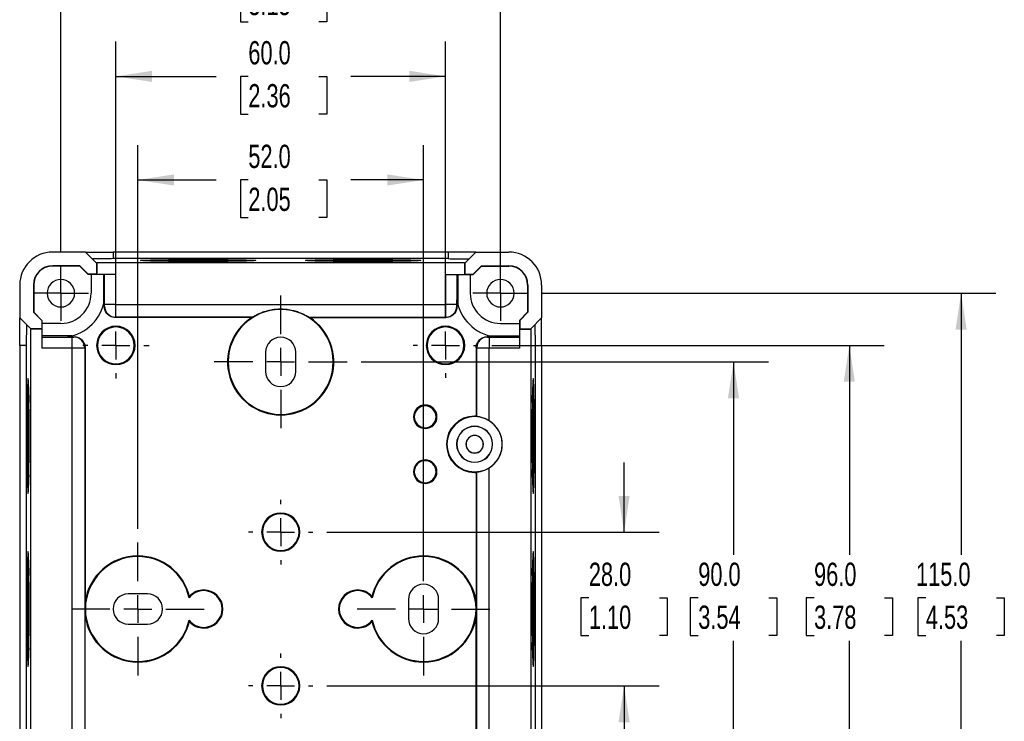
# Model space of a CAD drawing. Header units: millimetres. Extents: x 0 to 543, y 0 to 397.
# Tile 4 of 5: x 350 to 529, y 134 to 261. Entities that reach past the tile are written whole.
import ezdxf

# ---------------------------------------------------------------- set-up
doc = ezdxf.new("R2010")
doc.units = ezdxf.units.MM
doc.header["$LTSCALE"] = 2
doc.linetypes.add('CENTERX2', pattern=[20.32, 12.7, -2.54, 2.54, -2.54])
doc.layers.add('CENTER', color=40, linetype='CENTERX2')
doc.layers.add('DIMENSIONS', color=140, linetype='Continuous', lineweight=25)
doc.styles.add('SLDTEXTSTYLE0', font='TXT', dxfattribs={"width": 0.7})
doc.dimstyles.new('SLDDIMSTYLE0', dxfattribs={"dimtxt": 4.316016, "dimasz": 6.604, "dimexe": 0, "dimexo": 0.0625, "dimgap": 1.079004, "dimtad": 0, "dimtih": 1, "dimtoh": 1, "dimdec": 1, "dimrnd": 1e-09, "dimzin": 4, "dimdsep": 46, "dimtxsty": 'SLDTEXTSTYLE0', "dimsah": 1, "dimcen": 0.09, "dimadec": 0, "dimazin": 1, "dimtfac": 1, "dimtdec": 1, "dimtofl": 0, "dimtmove": 0, "dimatfit": 3, "dimfxl": 0, "dimfrac": 2, "dimtolj": 1, "dimtzin": 12, "dimarcsym": 0})
doc.dimstyles.new('SLDDIMSTYLE3', dxfattribs={"dimtxt": 4.316016, "dimasz": 6.604, "dimexe": 0, "dimexo": 0.0625, "dimgap": 1.079004, "dimtad": 0, "dimtih": 1, "dimtoh": 1, "dimdec": 1, "dimrnd": 1e-09, "dimzin": 4, "dimdsep": 46, "dimtxsty": 'SLDTEXTSTYLE0', "dimsah": 1, "dimcen": 0.09, "dimadec": 0, "dimazin": 1, "dimtfac": 1, "dimtdec": 1, "dimtmove": 0, "dimatfit": 0, "dimfxl": 0, "dimfrac": 2, "dimtolj": 1, "dimtzin": 12, "dimarcsym": 0})

# ---------------------------------------------------------------- blocks, each defined once
blk = doc.blocks.new('_D_10')
at = {"layer": 'DIMENSIONS'}
for p, q in [((371.59, 168.62), (371.59, 238.47)), ((423.59, 166.08), (423.59, 238.47)), ((371.59, 232.12), (385.85, 232.12)), ((391.7, 232.12), (390.25, 232.12)), ((390.25, 232.12), (390.25, 225.26)), ((404.53, 232.12), (405.97, 232.12)), ((405.97, 232.12), (405.97, 225.26)), ((423.59, 232.12), (410.37, 232.12)), ((390.25, 225.26), (391.7, 225.26)), ((405.97, 225.26), (404.53, 225.26))]:
    blk.add_line(p, q, dxfattribs=at)
for points in [[(371.59, 232.12), (378.19, 231.11), (378.19, 233.14)], [(423.59, 232.12), (416.98, 233.14), (416.98, 231.11)]]:
    blk.add_solid(points, dxfattribs=at)
at = {"layer": 'DIMENSIONS', "char_height": 4.233, "attachment_point": 1, "style": 'SLDTEXTSTYLE0'}
for s, insert in [('52.0', (391.7, 238.54)), ('2.05', (391.7, 230.72))]:
    blk.add_mtext(s, dxfattribs=dict(at, insert=insert))
blk = doc.blocks.new('_D_11')
at = {"layer": 'DIMENSIONS'}
for p, q in [((367.59, 207.89), (367.59, 257.34)), ((427.59, 207.89), (427.59, 257.34)), ((367.59, 250.99), (385.85, 250.99)), ((391.7, 250.99), (390.25, 250.99)), ((390.25, 250.99), (390.25, 244.13)), ((404.53, 250.99), (405.97, 250.99)), ((405.97, 250.99), (405.97, 244.13)), ((427.59, 250.99), (410.37, 250.99)), ((390.25, 244.13), (391.7, 244.13)), ((405.97, 244.13), (404.53, 244.13))]:
    blk.add_line(p, q, dxfattribs=at)
for points in [[(367.59, 250.99), (374.19, 249.97), (374.19, 252)], [(427.59, 250.99), (420.98, 252), (420.98, 249.97)]]:
    blk.add_solid(points, dxfattribs=at)
at = {"layer": 'DIMENSIONS', "char_height": 4.233, "attachment_point": 1, "style": 'SLDTEXTSTYLE0'}
for s, insert in [('60.0', (391.7, 257.41)), ('2.36', (391.7, 249.58))]:
    blk.add_mtext(s, dxfattribs=dict(at, insert=insert))
blk = doc.blocks.new('_D_12')
at = {"layer": 'DIMENSIONS'}
for p, q in [((357.59, 219.07), (357.59, 274.12)), ((437.59, 216.53), (437.59, 274.12)), ((357.59, 267.77), (385.85, 267.77)), ((391.7, 267.77), (390.25, 267.77)), ((390.25, 267.77), (390.25, 260.91)), ((404.53, 267.77), (405.97, 267.77)), ((405.97, 267.77), (405.97, 260.91)), ((437.59, 267.77), (410.37, 267.77)), ((390.25, 260.91), (391.7, 260.91)), ((405.97, 260.91), (404.53, 260.91))]:
    blk.add_line(p, q, dxfattribs=at)
for points in [[(357.59, 267.77), (364.19, 266.75), (364.19, 268.79)], [(437.59, 267.77), (430.98, 268.79), (430.98, 266.75)]]:
    blk.add_solid(points, dxfattribs=at)
at = {"layer": 'DIMENSIONS', "char_height": 4.233, "attachment_point": 1, "style": 'SLDTEXTSTYLE0'}
for s, insert in [('80.0', (391.7, 274.19)), ('3.15', (391.7, 266.37))]:
    blk.add_mtext(s, dxfattribs=dict(at, insert=insert))
blk = doc.blocks.new('_D_13')
at = {"layer": 'DIMENSIONS'}
for p, q in [((460.1, 167.99), (460.1, 180.69)), ((406.01, 167.99), (466.45, 167.99)), ((453.68, 156.01), (452.23, 156.01)), ((452.23, 156.01), (452.23, 149.15)), ((466.51, 156.01), (467.96, 156.01)), ((467.96, 156.01), (467.96, 149.15)), ((452.23, 149.15), (453.68, 149.15)), ((467.96, 149.15), (466.51, 149.15)), ((406.01, 139.99), (466.45, 139.99)), ((460.1, 139.99), (460.1, 127.29))]:
    blk.add_line(p, q, dxfattribs=at)
for points in [[(460.1, 167.99), (461.11, 174.59), (459.08, 174.59)], [(460.1, 139.99), (459.08, 133.38), (461.11, 133.38)]]:
    blk.add_solid(points, dxfattribs=at)
at = {"layer": 'DIMENSIONS', "char_height": 4.233, "attachment_point": 1, "style": 'SLDTEXTSTYLE0'}
for s, insert in [('28.0', (453.68, 162.43)), ('1.10', (453.68, 154.61))]:
    blk.add_mtext(s, dxfattribs=dict(at, insert=insert))
blk = doc.blocks.new('_D_14')
at = {"layer": 'DIMENSIONS'}
for p, q in [((412.22, 198.99), (486.36, 198.99)), ((480.01, 198.99), (480.01, 163.83)), ((473.59, 156.01), (472.14, 156.01)), ((472.14, 156.01), (472.14, 149.15)), ((486.42, 156.01), (487.87, 156.01)), ((487.87, 156.01), (487.87, 149.15)), ((472.14, 149.15), (473.59, 149.15)), ((487.87, 149.15), (486.42, 149.15)), ((480.01, 108.99), (480.01, 148.18)), ((412.22, 108.99), (486.36, 108.99))]:
    blk.add_line(p, q, dxfattribs=at)
for points in [[(480.01, 198.99), (478.99, 192.38), (481.02, 192.38)], [(480.01, 108.99), (481.02, 115.59), (478.99, 115.59)]]:
    blk.add_solid(points, dxfattribs=at)
at = {"layer": 'DIMENSIONS', "char_height": 4.233, "attachment_point": 1, "style": 'SLDTEXTSTYLE0'}
for s, insert in [('90.0', (473.59, 162.43)), ('3.54', (473.59, 154.61))]:
    blk.add_mtext(s, dxfattribs=dict(at, insert=insert))
blk = doc.blocks.new('_D_15')
at = {"layer": 'DIMENSIONS'}
for p, q in [((436.03, 201.99), (507.44, 201.99)), ((501.09, 201.99), (501.09, 163.83)), ((494.67, 156.01), (493.22, 156.01)), ((493.22, 156.01), (493.22, 149.15)), ((507.5, 156.01), (508.95, 156.01)), ((508.95, 156.01), (508.95, 149.15)), ((493.22, 149.15), (494.67, 149.15)), ((508.95, 149.15), (507.5, 149.15)), ((501.09, 105.99), (501.09, 148.18)), ((436.03, 105.99), (507.44, 105.99))]:
    blk.add_line(p, q, dxfattribs=at)
for points in [[(501.09, 201.99), (500.07, 195.38), (502.1, 195.38)], [(501.09, 105.99), (502.1, 112.59), (500.07, 112.59)]]:
    blk.add_solid(points, dxfattribs=at)
at = {"layer": 'DIMENSIONS', "char_height": 4.233, "attachment_point": 1, "style": 'SLDTEXTSTYLE0'}
for s, insert in [('96.0', (494.67, 162.43)), ('3.78', (494.67, 154.61))]:
    blk.add_mtext(s, dxfattribs=dict(at, insert=insert))
blk = doc.blocks.new('_D_16')
at = {"layer": 'DIMENSIONS'}
for p, q in [((445.17, 211.49), (527.78, 211.49)), ((521.43, 211.49), (521.43, 163.83)), ((515.02, 156.01), (513.57, 156.01)), ((513.57, 156.01), (513.57, 149.15)), ((527.85, 156.01), (529.3, 156.01)), ((529.3, 156.01), (529.3, 149.15)), ((513.57, 149.15), (515.02, 149.15)), ((529.3, 149.15), (527.85, 149.15)), ((521.43, 96.49), (521.43, 148.18)), ((445.17, 96.49), (527.78, 96.49))]:
    blk.add_line(p, q, dxfattribs=at)
for points in [[(521.43, 211.49), (520.42, 204.88), (522.45, 204.88)], [(521.43, 96.49), (522.45, 103.09), (520.42, 103.09)]]:
    blk.add_solid(points, dxfattribs=at)
at = {"layer": 'DIMENSIONS', "char_height": 4.233, "attachment_point": 1, "style": 'SLDTEXTSTYLE0'}
for s, insert in [('115.0', (513.23, 162.43)), ('4.53', (515.02, 154.61))]:
    blk.add_mtext(s, dxfattribs=dict(at, insert=insert))
blk = doc.blocks.new('SW_CENTERMARKSYMBOL_7')
at = {"layer": 'CENTER', "color": 0}
for p, q in [((0, 2.54), (0, 5.04)), ((0, 0), (0, 2.54)), ((-2.54, 0), (-5.04, 0)), ((0, 0), (-2.54, 0)), ((0, 0), (0, -2.54)), ((0, 0), (2.54, 0)), ((2.54, 0), (5.04, 0)), ((0, -2.54), (0, -5.04))]:
    blk.add_line(p, q, dxfattribs=at)
blk = doc.blocks.new('SW_CENTERMARKSYMBOL_8')
at = {"layer": 'CENTER', "color": 0}
for p, q in [((0, 2.54), (0, 5.04)), ((0, 0), (0, 2.54)), ((-2.54, 0), (-5.04, 0)), ((0, 0), (-2.54, 0)), ((0, 0), (0, -2.54)), ((0, 0), (2.54, 0)), ((2.54, 0), (5.04, 0)), ((0, -2.54), (0, -5.04))]:
    blk.add_line(p, q, dxfattribs=at)
blk = doc.blocks.new('SW_CENTERMARKSYMBOL_9')
at = {"layer": 'CENTER', "color": 0}
for p, q in [((0, 5.08), (0, 6.04)), ((0, 0), (0, 2.54)), ((-5.08, 0), (-6.04, 0)), ((0, 0), (-2.54, 0)), ((0, 0), (0, -2.54)), ((0, 0), (2.54, 0)), ((5.08, 0), (6.04, 0)), ((0, -5.08), (0, -6.04))]:
    blk.add_line(p, q, dxfattribs=at)
blk = doc.blocks.new('SW_CENTERMARKSYMBOL_10')
at = {"layer": 'CENTER', "color": 0}
for p, q in [((0, 5.08), (0, 5.9)), ((0, 0), (0, 2.54)), ((-5.08, 0), (-5.9, 0)), ((0, 0), (-2.54, 0)), ((0, 0), (0, -2.54)), ((0, 0), (2.54, 0)), ((5.08, 0), (5.9, 0)), ((0, -5.08), (0, -5.9))]:
    blk.add_line(p, q, dxfattribs=at)
blk = doc.blocks.new('SW_CENTERMARKSYMBOL_11')
at = {"layer": 'CENTER', "color": 0}
for p, q in [((0, 5.08), (0, 12.09)), ((0, 0), (0, 2.54)), ((-5.08, 0), (-12.09, 0)), ((0, 0), (-2.54, 0)), ((0, 0), (0, -2.54)), ((0, 0), (2.54, 0)), ((5.08, 0), (12.09, 0)), ((0, -5.08), (0, -12.09))]:
    blk.add_line(p, q, dxfattribs=at)
blk = doc.blocks.new('SW_CENTERMARKSYMBOL_12')
at = {"layer": 'CENTER', "color": 0}
for p, q in [((0, 5.08), (0, 12.09)), ((0, 0), (0, 2.54)), ((-5.08, 0), (-12.09, 0)), ((0, 0), (-2.54, 0)), ((0, 0), (0, -2.54)), ((0, 0), (2.54, 0)), ((5.08, 0), (12.09, 0)), ((0, -5.08), (0, -12.09))]:
    blk.add_line(p, q, dxfattribs=at)
blk = doc.blocks.new('SW_CENTERMARKSYMBOL_13')
at = {"layer": 'CENTER', "color": 0}
for p, q in [((0, 5.08), (0, 12.09)), ((0, 0), (0, 2.54)), ((-5.08, 0), (-12.09, 0)), ((0, 0), (-2.54, 0)), ((0, 0), (0, -2.54)), ((0, 0), (2.54, 0)), ((5.08, 0), (12.09, 0)), ((0, -5.08), (0, -12.09))]:
    blk.add_line(p, q, dxfattribs=at)
blk = doc.blocks.new('SW_CENTERMARKSYMBOL_15')
at = {"layer": 'CENTER', "color": 0}
for p, q in [((0, 5.08), (0, 5.88)), ((0, 0), (0, 2.54)), ((-5.08, 0), (-5.88, 0)), ((0, 0), (-2.54, 0)), ((0, 0), (0, -2.54)), ((0, 0), (2.54, 0)), ((5.08, 0), (5.88, 0)), ((0, -5.08), (0, -5.88))]:
    blk.add_line(p, q, dxfattribs=at)
blk = doc.blocks.new('SW_CENTERMARKSYMBOL_16')
at = {"layer": 'CENTER', "color": 0}
for p, q in [((0, 5.08), (0, 5.88)), ((0, 0), (0, 2.54)), ((-5.08, 0), (-5.88, 0)), ((0, 0), (-2.54, 0)), ((0, 0), (0, -2.54)), ((0, 0), (2.54, 0)), ((5.08, 0), (5.88, 0)), ((0, -5.08), (0, -5.88))]:
    blk.add_line(p, q, dxfattribs=at)

msp = doc.modelspace()

# ---------------------------------------------------------------- linework, layer by layer
for p, q in [((362.09, 218.99), (356.09, 218.99)), ((364.09, 216.99), (362.09, 218.99)), ((362.09, 218.99), (367.09, 218.99)), ((367.09, 218.99), (367.09, 217.79)), ((428.09, 218.99), (367.09, 218.99)), ((428.09, 218.99), (428.09, 217.79)), ((433.09, 218.99), (428.09, 218.99)), ((431.09, 216.99), (433.09, 218.99)), ((433.09, 218.99), (439.09, 218.99)), ((364.09, 216.99), (364.14, 217.04)), ((364.09, 216.99), (364.09, 214.99)), ((431.03, 217.04), (364.14, 217.04)), ((364.14, 217.04), (364.14, 214.93)), ((428.09, 217.79), (367.09, 217.79)), ((382.59, 217.44), (382.59, 217.64)), ((382.59, 217.27), (382.59, 217.41)), ((412.59, 217.44), (412.59, 217.64)), ((412.59, 217.27), (412.59, 217.41)), ((431.03, 217.04), (431.03, 214.93)), ((431.09, 216.99), (431.03, 217.04)), ((431.09, 216.99), (431.09, 214.99)), ((361.05, 216.49), (356.09, 216.49)), ((356.09, 216.43), (356.09, 216.49)), ((361.03, 216.43), (356.09, 216.43)), ((361.03, 216.43), (361.05, 216.49)), ((362.53, 214.93), (361.03, 216.43)), ((362.55, 214.99), (361.05, 216.49)), ((432.62, 214.99), (434.12, 216.49)), ((432.64, 214.93), (434.14, 216.43)), ((434.12, 216.49), (439.09, 216.49)), ((434.14, 216.43), (434.12, 216.49)), ((434.14, 216.43), (439.09, 216.43)), ((439.09, 216.43), (439.09, 216.49)), ((362.53, 214.93), (362.55, 214.99)), ((363.09, 214.93), (362.53, 214.93)), ((364.09, 214.99), (362.55, 214.99)), ((364.14, 214.93), (363.09, 214.93)), ((363.09, 214.93), (363.09, 211.49)), ((364.14, 214.93), (364.09, 214.99)), ((367.55, 214.93), (364.14, 214.93)), ((365.34, 214.93), (365.34, 209.52)), ((365.55, 209.43), (365.55, 214.93)), ((367.55, 214.93), (367.55, 209.43)), ((427.62, 214.93), (431.03, 214.93)), ((427.62, 209.43), (427.62, 214.93)), ((429.62, 214.93), (429.62, 209.43)), ((429.83, 214.93), (429.83, 209.52)), ((431.03, 214.93), (431.09, 214.99)), ((431.03, 214.93), (432.09, 214.93)), ((431.09, 214.99), (432.62, 214.99)), ((432.09, 214.93), (432.64, 214.93)), ((432.09, 214.93), (432.09, 211.49)), ((432.64, 214.93), (432.62, 214.99)), ((350.09, 212.99), (350.09, 206.99)), ((352.59, 212.99), (352.59, 208.02)), ((352.64, 212.99), (352.59, 212.99)), ((352.64, 212.99), (352.64, 208.04)), ((442.53, 212.99), (442.53, 208.04)), ((442.53, 212.99), (442.59, 212.99)), ((442.59, 212.99), (442.59, 208.02)), ((445.09, 212.99), (445.09, 206.99)), ((365.5, 209.08), (365.5, 210.31)), ((429.67, 209.08), (429.67, 210.31)), ((352.64, 208.04), (352.59, 208.02)), ((352.59, 208.02), (354.09, 206.52)), ((352.64, 208.04), (354.14, 206.54)), ((365.5, 209.08), (365.55, 209.13)), ((367.55, 209.43), (365.55, 209.43)), ((367.55, 209.43), (427.62, 209.43)), ((397.59, 208.54), (397.59, 208.57)), ((429.62, 209.43), (427.62, 209.43)), ((429.62, 209.13), (429.67, 209.08)), ((442.53, 208.04), (441.03, 206.54)), ((442.59, 208.02), (441.09, 206.52)), ((442.53, 208.04), (442.59, 208.02)), ((352.09, 204.99), (350.09, 206.99)), ((350.09, 201.99), (350.09, 206.99)), ((354.14, 206.54), (354.09, 206.52)), ((354.09, 206.52), (354.09, 204.99)), ((354.14, 206.54), (354.14, 205.99)), ((367.55, 207.13), (367.5, 207.08)), ((392.29, 207.08), (367.5, 207.08)), ((392.45, 207.13), (367.55, 207.13)), ((402.72, 207.13), (427.62, 207.13)), ((402.88, 207.08), (427.67, 207.08)), ((427.67, 207.08), (427.62, 207.13)), ((441.03, 206.54), (441.03, 205.99)), ((441.03, 206.54), (441.09, 206.52)), ((441.09, 206.52), (441.09, 204.99)), ((443.09, 204.99), (445.09, 206.99)), ((445.09, 201.99), (445.09, 206.99)), ((352.03, 204.93), (352.09, 204.99)), ((352.03, 204.93), (352.03, 103.04)), ((354.14, 204.93), (352.03, 204.93)), ((354.09, 204.99), (352.09, 204.99)), ((354.14, 204.93), (354.09, 204.99)), ((354.14, 205.99), (354.14, 204.93)), ((357.59, 205.99), (354.14, 205.99)), ((354.14, 204.93), (354.14, 201.52)), ((367.59, 205.35), (367.59, 205.49)), ((427.59, 205.35), (427.59, 205.49)), ((437.59, 205.99), (441.03, 205.99)), ((441.03, 205.99), (441.03, 204.93)), ((441.03, 204.93), (441.09, 204.99)), ((441.03, 204.93), (443.14, 204.93)), ((441.03, 204.93), (441.03, 201.52)), ((441.09, 204.99), (443.09, 204.99)), ((443.14, 204.93), (443.09, 204.99)), ((443.14, 204.93), (443.14, 103.04)), ((359.55, 203.73), (354.14, 203.73)), ((354.14, 203.52), (359.65, 203.52)), ((358.76, 203.57), (359.99, 203.57)), ((359.65, 201.52), (359.65, 203.52)), ((359.95, 203.53), (359.99, 203.57)), ((435.18, 203.57), (435.23, 203.53)), ((436.41, 203.57), (435.18, 203.57)), ((435.53, 203.52), (435.53, 201.52)), ((435.53, 203.52), (441.03, 203.52)), ((435.62, 203.73), (441.03, 203.73)), ((351.29, 201.99), (350.09, 201.99)), ((350.09, 201.99), (350.09, 105.99)), ((351.29, 201.99), (351.29, 105.99)), ((359.65, 201.52), (354.14, 201.52)), ((359.65, 128.28), (359.65, 201.52)), ((361.99, 201.57), (361.95, 201.53)), ((361.95, 201.53), (361.95, 129.06)), ((361.99, 201.57), (361.99, 155.23)), ((394.84, 200.74), (394.84, 197.24)), ((400.34, 197.24), (400.34, 200.74)), ((433.23, 201.53), (433.18, 201.57)), ((433.18, 201.57), (433.18, 189.11)), ((433.23, 201.53), (433.23, 189.06)), ((435.53, 188.28), (435.53, 201.52)), ((441.03, 201.52), (435.53, 201.52)), ((443.88, 201.99), (443.88, 105.99)), ((443.88, 201.99), (445.09, 201.99)), ((445.09, 201.99), (445.09, 105.99)), ((367.59, 198.63), (367.59, 198.49)), ((427.59, 198.63), (427.59, 198.49)), ((423.89, 190.99), (423.89, 191.13)), ((397.59, 189.44), (397.59, 189.31)), ((432.89, 189.01), (432.89, 189.12)), ((423.89, 186.99), (423.89, 186.85)), ((432.89, 187.24), (432.89, 187.26)), ((351.63, 185.49), (351.43, 185.49)), ((351.8, 185.49), (351.67, 185.49)), ((432.89, 185.55), (432.89, 185.59)), ((443.37, 185.49), (443.5, 185.49)), ((443.54, 185.49), (443.74, 185.49)), ((423.89, 180.99), (423.89, 181.13)), ((432.89, 182.42), (432.89, 182.39)), ((432.89, 180.74), (432.89, 180.71)), ((435.53, 106.45), (435.53, 179.69)), ((432.89, 178.96), (432.89, 178.85)), ((433.18, 178.86), (433.18, 155.23)), ((433.23, 178.91), (433.23, 106.45)), ((423.89, 176.99), (423.89, 176.85)), ((394.24, 167.99), (394.12, 167.99)), ((400.93, 167.99), (401.05, 167.99)), ((371.59, 163.54), (371.59, 163.66)), ((423.59, 163.54), (423.59, 163.66)), ((373.34, 156.74), (369.84, 156.74)), ((383.59, 157.33), (383.59, 157.45)), ((411.59, 157.33), (411.59, 157.45)), ((420.84, 155.74), (420.84, 152.24)), ((426.34, 152.24), (426.34, 155.74)), ((351.63, 153.99), (351.43, 153.99)), ((351.8, 153.99), (351.67, 153.99)), ((361.99, 129.11), (361.99, 152.75)), ((433.18, 106.4), (433.18, 152.75)), ((443.37, 153.99), (443.5, 153.99)), ((443.54, 153.99), (443.74, 153.99)), ((369.84, 151.24), (373.34, 151.24)), ((383.59, 150.64), (383.59, 150.52)), ((411.59, 150.64), (411.59, 150.52)), ((371.59, 144.44), (371.59, 144.31)), ((423.59, 144.44), (423.59, 144.31)), ((394.24, 139.99), (394.12, 139.99)), ((400.93, 139.99), (401.05, 139.99))]:
    msp.add_line(p, q)
at = {"flags": 128}
for points in [[(382.59, 217.27), (381.45, 217.28), (380.33, 217.28), (379.23, 217.28), (378.18, 217.29), (377.17, 217.3), (376.23, 217.31), (375.36, 217.32), (374.58, 217.34), (373.89, 217.35), (373.31, 217.37), (372.83, 217.39), (372.47, 217.41), (372.22, 217.43), (372.1, 217.45), (372.1, 217.47), (372.22, 217.49), (372.47, 217.51), (372.83, 217.53), (373.31, 217.54), (373.89, 217.56), (374.58, 217.58), (375.36, 217.59), (376.23, 217.6), (377.17, 217.61), (378.18, 217.62), (379.23, 217.63), (380.33, 217.64), (381.45, 217.64), (382.59, 217.64)], [(382.59, 217.64), (383.72, 217.64), (384.84, 217.64), (385.94, 217.63), (386.99, 217.62), (388, 217.61), (388.94, 217.6), (389.81, 217.59), (390.59, 217.58), (391.28, 217.56), (391.86, 217.54), (392.34, 217.53), (392.7, 217.51), (392.95, 217.49), (393.07, 217.47), (393.07, 217.45), (392.95, 217.43), (392.7, 217.41), (392.34, 217.39), (391.86, 217.37), (391.28, 217.35), (390.59, 217.34), (389.81, 217.32), (388.94, 217.31), (388, 217.3), (386.99, 217.29), (385.94, 217.28), (384.84, 217.28), (383.72, 217.28), (382.59, 217.27)], [(412.59, 217.27), (411.45, 217.28), (410.33, 217.28), (409.23, 217.28), (408.18, 217.29), (407.17, 217.3), (406.23, 217.31), (405.36, 217.32), (404.58, 217.34), (403.89, 217.35), (403.31, 217.37), (402.83, 217.39), (402.47, 217.41), (402.22, 217.43), (402.1, 217.45), (402.1, 217.47), (402.22, 217.49), (402.47, 217.51), (402.83, 217.53), (403.31, 217.54), (403.89, 217.56), (404.58, 217.58), (405.36, 217.59), (406.23, 217.6), (407.17, 217.61), (408.18, 217.62), (409.23, 217.63), (410.33, 217.64), (411.45, 217.64), (412.59, 217.64)], [(412.59, 217.64), (413.72, 217.64), (414.84, 217.64), (415.94, 217.63), (416.99, 217.62), (418, 217.61), (418.94, 217.6), (419.81, 217.59), (420.59, 217.58), (421.28, 217.56), (421.86, 217.54), (422.34, 217.53), (422.7, 217.51), (422.95, 217.49), (423.07, 217.47), (423.07, 217.45), (422.95, 217.43), (422.7, 217.41), (422.34, 217.39), (421.86, 217.37), (421.28, 217.35), (420.59, 217.34), (419.81, 217.32), (418.94, 217.31), (418, 217.3), (416.99, 217.29), (415.94, 217.28), (414.84, 217.28), (413.72, 217.28), (412.59, 217.27)], [(351.8, 185.49), (351.8, 186.62), (351.79, 187.74), (351.79, 188.84), (351.78, 189.89), (351.77, 190.9), (351.76, 191.84), (351.75, 192.71), (351.73, 193.49), (351.72, 194.18), (351.7, 194.76), (351.68, 195.24), (351.66, 195.6), (351.64, 195.85), (351.62, 195.97), (351.6, 195.97), (351.58, 195.85), (351.56, 195.6), (351.55, 195.24), (351.53, 194.76), (351.51, 194.18), (351.49, 193.49), (351.48, 192.71), (351.47, 191.84), (351.46, 190.9), (351.45, 189.89), (351.44, 188.84), (351.43, 187.74), (351.43, 186.62), (351.43, 185.49)], [(443.74, 185.49), (443.74, 186.62), (443.74, 187.74), (443.73, 188.84), (443.72, 189.89), (443.71, 190.9), (443.7, 191.84), (443.69, 192.71), (443.68, 193.49), (443.66, 194.18), (443.64, 194.76), (443.62, 195.24), (443.61, 195.6), (443.59, 195.85), (443.57, 195.97), (443.55, 195.97), (443.53, 195.85), (443.51, 195.6), (443.49, 195.24), (443.47, 194.76), (443.45, 194.18), (443.44, 193.49), (443.42, 192.71), (443.41, 191.84), (443.4, 190.9), (443.39, 189.89), (443.38, 188.84), (443.38, 187.74), (443.37, 186.62), (443.37, 185.49)], [(433.18, 189.11), (433.2, 189.08), (433.23, 189.06)], [(351.43, 185.49), (351.43, 184.35), (351.43, 183.23), (351.44, 182.13), (351.45, 181.08), (351.46, 180.07), (351.47, 179.13), (351.48, 178.27), (351.49, 177.48), (351.51, 176.8), (351.53, 176.21), (351.55, 175.73), (351.56, 175.37), (351.58, 175.12), (351.6, 175), (351.62, 175), (351.64, 175.12), (351.66, 175.37), (351.68, 175.73), (351.7, 176.21), (351.72, 176.8), (351.73, 177.48), (351.75, 178.27), (351.76, 179.13), (351.77, 180.07), (351.78, 181.08), (351.79, 182.13), (351.79, 183.23), (351.8, 184.35), (351.8, 185.49)], [(443.37, 185.49), (443.37, 184.35), (443.38, 183.23), (443.38, 182.13), (443.39, 181.08), (443.4, 180.07), (443.41, 179.13), (443.42, 178.27), (443.44, 177.48), (443.45, 176.8), (443.47, 176.21), (443.49, 175.73), (443.51, 175.37), (443.53, 175.12), (443.55, 175), (443.57, 175), (443.59, 175.12), (443.61, 175.37), (443.62, 175.73), (443.64, 176.21), (443.66, 176.8), (443.68, 177.48), (443.69, 178.27), (443.7, 179.13), (443.71, 180.07), (443.72, 181.08), (443.73, 182.13), (443.74, 183.23), (443.74, 184.35), (443.74, 185.49)], [(433.23, 178.91), (433.2, 178.89), (433.18, 178.86)], [(351.8, 153.99), (351.8, 155.12), (351.79, 156.24), (351.79, 157.34), (351.78, 158.39), (351.77, 159.4), (351.76, 160.34), (351.75, 161.21), (351.73, 161.99), (351.72, 162.68), (351.7, 163.26), (351.68, 163.74), (351.66, 164.1), (351.64, 164.35), (351.62, 164.47), (351.6, 164.47), (351.58, 164.35), (351.56, 164.1), (351.55, 163.74), (351.53, 163.26), (351.51, 162.68), (351.49, 161.99), (351.48, 161.21), (351.47, 160.34), (351.46, 159.4), (351.45, 158.39), (351.44, 157.34), (351.43, 156.24), (351.43, 155.12), (351.43, 153.99)], [(443.74, 153.99), (443.74, 155.12), (443.74, 156.24), (443.73, 157.34), (443.72, 158.39), (443.71, 159.4), (443.7, 160.34), (443.69, 161.21), (443.68, 161.99), (443.66, 162.68), (443.64, 163.26), (443.62, 163.74), (443.61, 164.1), (443.59, 164.35), (443.57, 164.47), (443.55, 164.47), (443.53, 164.35), (443.51, 164.1), (443.49, 163.74), (443.47, 163.26), (443.45, 162.68), (443.44, 161.99), (443.42, 161.21), (443.41, 160.34), (443.4, 159.4), (443.39, 158.39), (443.38, 157.34), (443.38, 156.24), (443.37, 155.12), (443.37, 153.99)], [(351.43, 153.99), (351.43, 152.85), (351.43, 151.73), (351.44, 150.63), (351.45, 149.58), (351.46, 148.57), (351.47, 147.63), (351.48, 146.77), (351.49, 145.98), (351.51, 145.3), (351.53, 144.71), (351.55, 144.23), (351.56, 143.87), (351.58, 143.62), (351.6, 143.5), (351.62, 143.5), (351.64, 143.62), (351.66, 143.87), (351.68, 144.23), (351.7, 144.71), (351.72, 145.3), (351.73, 145.98), (351.75, 146.77), (351.76, 147.63), (351.77, 148.57), (351.78, 149.58), (351.79, 150.63), (351.79, 151.73), (351.8, 152.85), (351.8, 153.99)], [(443.37, 153.99), (443.37, 152.85), (443.38, 151.73), (443.38, 150.63), (443.39, 149.58), (443.4, 148.57), (443.41, 147.63), (443.42, 146.77), (443.44, 145.98), (443.45, 145.3), (443.47, 144.71), (443.49, 144.23), (443.51, 143.87), (443.53, 143.62), (443.55, 143.5), (443.57, 143.5), (443.59, 143.62), (443.61, 143.87), (443.62, 144.23), (443.64, 144.71), (443.66, 145.3), (443.68, 145.98), (443.69, 146.77), (443.7, 147.63), (443.71, 148.57), (443.72, 149.58), (443.73, 150.63), (443.74, 151.73), (443.74, 152.85), (443.74, 153.99)]]:
    msp.add_lwpolyline(points, dxfattribs=at)
for centre, radius, start, end in [((356.09, 212.99), 6, 90, 180), ((439.09, 212.99), 6, 0, 90), ((381.61, -144.64), 362.08, 89.8459, 91.2384), ((381.75, -62.21), 279.61, 89.829, 91.3581), ((383.56, -144.64), 362.08, 88.7616, 90.1541), ((383.5, -54.78), 272.19, 88.621, 90.1919), ((411.61, -144.64), 362.08, 89.8459, 91.2384), ((411.75, -62.21), 279.61, 89.829, 91.3581), ((413.56, -144.64), 362.08, 88.7616, 90.1541), ((413.5, -54.78), 272.19, 88.621, 90.1919), ((356.09, 212.99), 3.5, 90, 180), ((356.09, 212.99), 3.45, 90, 180), ((439.09, 212.99), 3.5, 0, 90), ((439.09, 212.99), 3.45, 0, 90), ((357.59, 211.49), 2.5, 90, 270), ((357.59, 211.49), 2.5, 270, 90), ((437.59, 211.49), 2.5, 90, 270), ((437.59, 211.49), 2.5, 270, 90), ((357.59, 211.49), 5.5, 270, 0), ((437.59, 211.49), 5.5, 180, 270), ((357.59, 211.49), 8, 278.471, 351.529), ((437.59, 211.49), 8, 188.471, 261.529), ((367.55, 209.13), 2, 180.0204, 269.9796), ((397.59, 198.99), 9.55, 90, 270), ((397.59, 198.99), 9.55, 270, 90), ((427.62, 209.13), 2, 270.0204, 359.9796), ((397.59, 198.99), 9.67, 123.2108, 270), ((397.59, 198.99), 9.67, 270, 56.7892), ((367.59, 201.99), 3.5, 90, 270), ((367.59, 201.99), 3.36, 90, 270), ((367.59, 201.99), 3.5, 270, 90), ((367.59, 201.99), 3.36, 270, 90), ((427.59, 201.99), 3.5, 90, 270), ((427.59, 201.99), 3.36, 90, 270), ((427.59, 201.99), 3.5, 270, 90), ((427.59, 201.99), 3.36, 270, 90), ((359.94, 201.52), 2, 0.0204, 89.9796), ((397.59, 200.74), 2.75, 90, 180), ((397.59, 200.74), 2.75, 0, 90), ((435.23, 201.52), 2, 90.0204, 179.9796), ((397.59, 197.24), 2.75, 180, 0), ((713.71, 186.46), 362.08, 178.7616, 180.1541), ((81.46, 186.46), 362.08, 359.8459, 1.2384), ((631.28, 186.32), 279.61, 178.6419, 180.171), ((171.32, 186.4), 272.19, 359.8081, 1.379), ((423.89, 188.99), 2.14, 90, 270), ((423.89, 188.99), 2, 90, 270), ((423.89, 188.99), 2.14, 270, 90), ((423.89, 188.99), 2, 270, 90), ((432.89, 183.99), 5.13, 90, 270), ((432.89, 183.99), 5.03, 90, 270), ((432.89, 183.99), 5.13, 86.7338, 90), ((432.89, 183.99), 5.03, 270, 90), ((432.89, 183.99), 5.04, 301.5603, 58.4397), ((432.89, 183.99), 3.28, 90, 270), ((432.89, 183.99), 3.25, 90, 270), ((432.89, 183.99), 3.28, 270, 90), ((432.89, 183.99), 3.25, 270, 90), ((713.71, 184.51), 362.08, 179.8459, 181.2384), ((623.85, 184.57), 272.19, 179.8081, 181.379), ((432.89, 183.99), 1.6, 90, 270), ((432.89, 183.99), 1.57, 90, 270), ((432.89, 183.99), 1.6, 270, 90), ((432.89, 183.99), 1.57, 270, 90), ((163.89, 184.65), 279.61, 358.6419, 0.171), ((81.46, 184.51), 362.08, 358.7616, 0.1541), ((423.89, 178.99), 2.14, 90, 270), ((423.89, 178.99), 2.14, 270, 90), ((423.89, 178.99), 2, 90, 270), ((423.89, 178.99), 2, 270, 90), ((432.89, 183.99), 5.13, 270, 273.2662), ((397.59, 167.99), 3.47, 0, 180), ((397.59, 167.99), 3.34, 0, 180), ((397.59, 167.99), 3.47, 180, 0), ((397.59, 167.99), 3.34, 180, 0), ((371.59, 153.99), 9.67, 90, 172.6327), ((371.59, 153.99), 9.55, 90, 270), ((371.59, 153.99), 9.67, 13.6831, 90), ((371.59, 153.99), 9.55, 12.1955, 90), ((423.59, 153.99), 9.67, 90, 166.3169), ((423.59, 153.99), 9.55, 90, 167.8045), ((423.59, 153.99), 9.67, 7.3673, 90), ((423.59, 153.99), 9.55, 270, 90), ((713.71, 154.96), 362.08, 178.7616, 180.1541), ((631.28, 154.82), 279.61, 178.6419, 180.171), ((171.32, 154.9), 272.19, 359.8081, 1.379), ((81.46, 154.96), 362.08, 359.8459, 1.2384), ((423.59, 155.74), 2.75, 90, 180), ((423.59, 155.74), 2.75, 0, 90), ((369.84, 153.99), 2.75, 90, 270), ((373.34, 153.99), 2.75, 270, 90), ((383.59, 153.99), 3.34, 90, 142.8794), ((383.59, 153.99), 3.47, 90, 138.678), ((383.59, 153.99), 3.47, 270, 90), ((383.59, 153.99), 3.34, 270, 90), ((411.59, 153.99), 3.47, 90, 270), ((411.59, 153.99), 3.34, 90, 270), ((411.59, 153.99), 3.47, 41.322, 90), ((411.59, 153.99), 3.34, 37.1206, 90), ((713.71, 153.01), 362.08, 179.8459, 181.2384), ((623.85, 153.07), 272.19, 179.8081, 181.379), ((371.59, 153.99), 9.67, 187.3673, 270), ((423.59, 153.99), 9.67, 270, 352.6327), ((163.89, 153.15), 279.61, 358.6419, 0.171), ((81.46, 153.01), 362.08, 358.7616, 0.1541), ((371.59, 153.99), 9.55, 270, 347.8045), ((371.59, 153.99), 9.67, 270, 346.3169), ((383.59, 153.99), 3.34, 217.1206, 270), ((383.59, 153.99), 3.47, 221.322, 270), ((411.59, 153.99), 3.34, 270, 322.8794), ((411.59, 153.99), 3.47, 270, 318.678), ((423.59, 153.99), 9.67, 193.6831, 270), ((423.59, 153.99), 9.55, 192.1955, 270), ((423.59, 152.24), 2.75, 180, 0), ((397.59, 139.99), 3.47, 0, 180), ((397.59, 139.99), 3.34, 0, 180), ((397.59, 139.99), 3.47, 180, 0), ((397.59, 139.99), 3.34, 180, 0)]:
    msp.add_arc(centre, radius, start, end)
for points, knots in [([(367.09, 217.79), (366.64, 217.79), (366.16, 217.78), (365.23, 217.78), (364.79, 217.77), (364.06, 217.76), (363.77, 217.75), (363.42, 217.74), (363.34, 217.73), (363.35, 217.72)], [0, 0, 0, 0, 0.25, 0.25, 0.5, 0.5, 0.75, 0.75, 1, 1, 1, 1]), ([(428.09, 217.79), (428.53, 217.79), (429.01, 217.78), (429.94, 217.78), (430.38, 217.77), (431.11, 217.76), (431.4, 217.75), (431.75, 217.74), (431.83, 217.73), (431.82, 217.72)], [0, 0, 0, 0, 0.25, 0.25, 0.5, 0.5, 0.75, 0.75, 1, 1, 1, 1]), ([(367.5, 207.08), (367.26, 207.08), (367.01, 207.12), (366.52, 207.32), (366.28, 207.47), (365.89, 207.86), (365.74, 208.1), (365.54, 208.59), (365.5, 208.84), (365.5, 209.08)], [0, 0, 0, 0, 0.25, 0.25, 0.5, 0.5, 0.75, 0.75, 1, 1, 1, 1]), ([(365.55, 209.13), (365.55, 209.13), (365.55, 209.16), (365.55, 209.27), (365.55, 209.36), (365.55, 209.43)], [0, 0, 0, 0, 0.5, 0.5, 1, 1, 1, 1]), ([(367.55, 209.43), (367.55, 209.38), (367.55, 209.27), (367.55, 209.12), (367.55, 208.96), (367.55, 208.8), (367.55, 208.64), (367.55, 208.47), (367.55, 208.31), (367.55, 208.15), (367.55, 207.99), (367.55, 207.84), (367.55, 207.69), (367.55, 207.56), (367.55, 207.44), (367.55, 207.33), (367.55, 207.25), (367.55, 207.18), (367.55, 207.14), (367.55, 207.13), (367.55, 207.13)], [0, 0, 0, 0, 0.041644, 0.084925, 0.129842, 0.176397, 0.224589, 0.274417, 0.325883, 0.378985, 0.433723, 0.490098, 0.54811, 0.607757, 0.669041, 0.731961, 0.796517, 0.862709, 0.930537, 1, 1, 1, 1]), ([(397.59, 208.57), (397.49, 208.57), (397.31, 208.57), (397.04, 208.56), (396.78, 208.54), (396.53, 208.52), (396.28, 208.49), (395.84, 208.42), (395.26, 208.3), (394.5, 208.08), (393.81, 207.82), (393.27, 207.57), (392.91, 207.38), (392.71, 207.27), (392.59, 207.2), (392.52, 207.16), (392.47, 207.13), (392.46, 207.13), (392.45, 207.13)], [0, 0, 0, 0, 0.043923, 0.086842, 0.128761, 0.169688, 0.209629, 0.248591, 0.381741, 0.498212, 0.632911, 0.748059, 0.813691, 0.873907, 0.907041, 0.938678, 0.969439, 1, 1, 1, 1]), ([(402.72, 207.13), (402.72, 207.13), (402.71, 207.13), (402.69, 207.14), (402.67, 207.15), (402.63, 207.17), (402.59, 207.2), (402.54, 207.22), (402.44, 207.28), (402.26, 207.38), (401.91, 207.56), (401.37, 207.82), (400.77, 208.04), (400.23, 208.21), (399.78, 208.32), (399.29, 208.43), (398.76, 208.51), (398.19, 208.56), (397.79, 208.57), (397.59, 208.57)], [0, 0, 0, 0, 0.01746, 0.03489, 0.052418, 0.070172, 0.088272, 0.106835, 0.125965, 0.185983, 0.251422, 0.366554, 0.501291, 0.569411, 0.64336, 0.723286, 0.809307, 0.901519, 1, 1, 1, 1]), ([(427.62, 207.13), (427.62, 207.13), (427.62, 207.13), (427.62, 207.15), (427.62, 207.18), (427.62, 207.21), (427.62, 207.26), (427.62, 207.31), (427.62, 207.37), (427.62, 207.44), (427.62, 207.51), (427.62, 207.59), (427.62, 207.67), (427.62, 207.76), (427.62, 207.85), (427.62, 207.94), (427.62, 208.04), (427.62, 208.14), (427.62, 208.24), (427.62, 208.34), (427.62, 208.44), (427.62, 208.54), (427.62, 208.64), (427.62, 208.75), (427.62, 208.85), (427.62, 208.95), (427.62, 209.05), (427.62, 209.14), (427.62, 209.24), (427.62, 209.33), (427.62, 209.4), (427.62, 209.43)], [0, 0, 0, 0, 0.043312, 0.085993, 0.128044, 0.169464, 0.210254, 0.250413, 0.289941, 0.328839, 0.367106, 0.404742, 0.441748, 0.478123, 0.513868, 0.548981, 0.583464, 0.617317, 0.650538, 0.683129, 0.715089, 0.746419, 0.777118, 0.807186, 0.836623, 0.865429, 0.893605, 0.92115, 0.948064, 0.974347, 1, 1, 1, 1]), ([(429.67, 209.08), (429.67, 208.84), (429.63, 208.59), (429.43, 208.1), (429.28, 207.86), (428.89, 207.47), (428.66, 207.32), (428.16, 207.12), (427.91, 207.08), (427.67, 207.08)], [0, 0, 0, 0, 0.25, 0.25, 0.5, 0.5, 0.75, 0.75, 1, 1, 1, 1]), ([(429.62, 209.43), (429.62, 209.36), (429.62, 209.27), (429.62, 209.16), (429.62, 209.13), (429.62, 209.13)], [0, 0, 0, 0, 0.5, 0.5, 1, 1, 1, 1]), ([(351.35, 205.72), (351.34, 205.73), (351.34, 205.65), (351.32, 205.3), (351.31, 205.01), (351.3, 204.28), (351.29, 203.84), (351.29, 202.91), (351.29, 202.43), (351.29, 201.99)], [0, 0, 0, 0, 0.25, 0.25, 0.5, 0.5, 0.75, 0.75, 1, 1, 1, 1]), ([(443.82, 205.72), (443.83, 205.73), (443.83, 205.65), (443.85, 205.3), (443.86, 205.01), (443.87, 204.28), (443.88, 203.84), (443.88, 202.91), (443.88, 202.43), (443.88, 201.99)], [0, 0, 0, 0, 0.25, 0.25, 0.5, 0.5, 0.75, 0.75, 1, 1, 1, 1]), ([(359.65, 203.52), (359.72, 203.52), (359.8, 203.52), (359.91, 203.52), (359.94, 203.52), (359.95, 203.53)], [0, 0, 0, 0, 0.5, 0.5, 1, 1, 1, 1]), ([(359.99, 203.57), (360.23, 203.57), (360.48, 203.53), (360.98, 203.34), (361.21, 203.18), (361.6, 202.79), (361.76, 202.56), (361.95, 202.06), (361.99, 201.81), (361.99, 201.57)], [0, 0, 0, 0, 0.25, 0.25, 0.5, 0.5, 0.75, 0.75, 1, 1, 1, 1]), ([(433.18, 201.57), (433.18, 201.81), (433.22, 202.06), (433.42, 202.56), (433.57, 202.79), (433.96, 203.18), (434.19, 203.34), (434.69, 203.53), (434.94, 203.57), (435.18, 203.57)], [0, 0, 0, 0, 0.25, 0.25, 0.5, 0.5, 0.75, 0.75, 1, 1, 1, 1]), ([(435.23, 203.53), (435.23, 203.52), (435.26, 203.52), (435.37, 203.52), (435.45, 203.52), (435.53, 203.52)], [0, 0, 0, 0, 0.5, 0.5, 1, 1, 1, 1]), ([(361.95, 201.53), (361.94, 201.53), (361.94, 201.53), (361.92, 201.52), (361.89, 201.52), (361.86, 201.52), (361.81, 201.52), (361.76, 201.52), (361.7, 201.52), (361.63, 201.52), (361.56, 201.52), (361.48, 201.52), (361.4, 201.52), (361.31, 201.52), (361.22, 201.52), (361.13, 201.52), (361.03, 201.52), (360.93, 201.52), (360.83, 201.52), (360.73, 201.52), (360.63, 201.52), (360.53, 201.52), (360.43, 201.52), (360.32, 201.52), (360.22, 201.52), (360.12, 201.52), (360.02, 201.52), (359.93, 201.52), (359.83, 201.52), (359.74, 201.52), (359.68, 201.52), (359.65, 201.52)], [0, 0, 0, 0, 0.043312, 0.085993, 0.128044, 0.169464, 0.210254, 0.250413, 0.289941, 0.328839, 0.367106, 0.404742, 0.441748, 0.478123, 0.513868, 0.548981, 0.583464, 0.617317, 0.650538, 0.683129, 0.715089, 0.746419, 0.777118, 0.807186, 0.836623, 0.865429, 0.893605, 0.92115, 0.948064, 0.974347, 1, 1, 1, 1]), ([(435.53, 201.52), (435.48, 201.52), (435.37, 201.52), (435.22, 201.52), (435.06, 201.52), (434.9, 201.52), (434.74, 201.52), (434.57, 201.52), (434.41, 201.52), (434.24, 201.52), (434.09, 201.52), (433.93, 201.52), (433.79, 201.52), (433.66, 201.52), (433.54, 201.52), (433.43, 201.52), (433.35, 201.52), (433.28, 201.52), (433.24, 201.53), (433.23, 201.53), (433.23, 201.53)], [0, 0, 0, 0, 0.041644, 0.084925, 0.129842, 0.176397, 0.224589, 0.274417, 0.325883, 0.378985, 0.433723, 0.490098, 0.54811, 0.607757, 0.669041, 0.731961, 0.796517, 0.862709, 0.930537, 1, 1, 1, 1]), ([(435.53, 188.28), (435.48, 188.31), (435.39, 188.37), (435.25, 188.44), (435.11, 188.51), (434.98, 188.58), (434.84, 188.64), (434.62, 188.73), (434.31, 188.84), (433.95, 188.93), (433.64, 188.99), (433.44, 189.02), (433.31, 189.04), (433.24, 189.05), (433.23, 189.06), (433.23, 189.06)], [0, 0, 0, 0, 0.043418, 0.085978, 0.127804, 0.169029, 0.209789, 0.250227, 0.375764, 0.499635, 0.624302, 0.74927, 0.832963, 0.916023, 1, 1, 1, 1]), ([(433.23, 178.91), (433.23, 178.92), (433.23, 178.92), (433.25, 178.92), (433.28, 178.93), (433.32, 178.93), (433.37, 178.94), (433.46, 178.95), (433.64, 178.98), (433.95, 179.04), (434.31, 179.14), (434.66, 179.26), (434.98, 179.39), (435.25, 179.53), (435.43, 179.63), (435.53, 179.69)], [0, 0, 0, 0, 0.042111, 0.083808, 0.12528, 0.166721, 0.208324, 0.250278, 0.375173, 0.499835, 0.623724, 0.749341, 0.830658, 0.913849, 1, 1, 1, 1]), ([(361.99, 155.23), (361.99, 155.19), (361.99, 155.12), (361.98, 155), (361.97, 154.88), (361.97, 154.74), (361.96, 154.6), (361.96, 154.45), (361.96, 154.3), (361.95, 154.14), (361.95, 153.98), (361.95, 153.82), (361.96, 153.67), (361.96, 153.53), (361.96, 153.39), (361.97, 153.25), (361.97, 153.11), (361.98, 152.98), (361.99, 152.86), (361.99, 152.78), (361.99, 152.75)], [0, 0, 0, 0, 0.076842, 0.143727, 0.219448, 0.287204, 0.34534, 0.394902, 0.438286, 0.472866, 0.502362, 0.52994, 0.562334, 0.602373, 0.648047, 0.70202, 0.771367, 0.851357, 0.920399, 1, 1, 1, 1]), ([(433.18, 155.23), (433.18, 155.19), (433.18, 155.12), (433.19, 155), (433.2, 154.88), (433.2, 154.75), (433.21, 154.64), (433.21, 154.55), (433.21, 154.44), (433.21, 154.31), (433.22, 154.16), (433.22, 153.97), (433.22, 153.79), (433.21, 153.59), (433.21, 153.37), (433.2, 153.2), (433.19, 153.05), (433.19, 152.94), (433.18, 152.84), (433.18, 152.78), (433.18, 152.75)], [0, 0, 0, 0, 0.076848, 0.143779, 0.219499, 0.287471, 0.325091, 0.359257, 0.398444, 0.430903, 0.470071, 0.502456, 0.53438, 0.573754, 0.646366, 0.744854, 0.806246, 0.872456, 0.93196, 1, 1, 1, 1])]:
    msp.add_open_spline(points, degree=3, knots=knots)
for points in [[(392.29, 207.08), (392.34, 207.09), (392.4, 207.11), (392.45, 207.13)], [(402.88, 207.08), (402.83, 207.09), (402.78, 207.11), (402.72, 207.13)], [(380.98, 156.27), (380.96, 156.18), (380.94, 156.09), (380.92, 156)], [(414.25, 156), (414.23, 156.09), (414.21, 156.18), (414.19, 156.27)], [(380.92, 151.97), (380.94, 151.88), (380.96, 151.79), (380.98, 151.7)], [(414.19, 151.7), (414.21, 151.79), (414.23, 151.88), (414.25, 151.97)]]:
    msp.add_open_spline(points, degree=3)

# ---------------------------------------------------------------- block references
at = {"layer": 'CENTER'}
for name, p in [('SW_CENTERMARKSYMBOL_7', (357.59, 211.49)), ('SW_CENTERMARKSYMBOL_8', (437.59, 211.49)), ('SW_CENTERMARKSYMBOL_11', (397.59, 198.99)), ('SW_CENTERMARKSYMBOL_9', (367.59, 201.99)), ('SW_CENTERMARKSYMBOL_10', (427.59, 201.99)), ('SW_CENTERMARKSYMBOL_15', (397.59, 167.99)), ('SW_CENTERMARKSYMBOL_13', (371.59, 153.99)), ('SW_CENTERMARKSYMBOL_12', (423.59, 153.99)), ('SW_CENTERMARKSYMBOL_16', (397.59, 139.99))]:
    msp.add_blockref(name, p, dxfattribs=at)

# ---------------------------------------------------------------- dimensions: what is measured, and where the dimension line sits
at = {"layer": 'DIMENSIONS'}
for base, p1, p2, picture, middle in [((437.59, 267.77), (357.59, 216.53), (437.59, 213.99), '_D_12', (398.11, 267.77)), ((427.59, 250.99), (367.59, 205.35), (427.59, 205.35), '_D_11', (398.11, 250.99)), ((423.59, 232.12), (371.59, 166.08), (423.59, 163.54), '_D_10', (398.11, 232.12))]:
    dim = msp.add_linear_dim(base=base, p1=p1, p2=p2, dimstyle='SLDDIMSTYLE0', dxfattribs=at)
    dim.commit()
    dim.dimension.update_dxf_attribs({"geometry": picture, "text_midpoint": middle, "dimtype": 160})
for base, p1, p2, dimstyle, picture, middle in [((521.43, 96.49), (442.63, 211.49), (442.63, 96.49), 'SLDDIMSTYLE0', '_D_16', (521.43, 156.01)), ((501.09, 105.99), (433.49, 201.99), (433.49, 105.99), 'SLDDIMSTYLE0', '_D_15', (501.09, 156.01)), ((480.01, 108.99), (409.68, 198.99), (409.68, 108.99), 'SLDDIMSTYLE0', '_D_14', (480.01, 156.01)), ((460.1, 167.99), (403.47, 139.99), (403.47, 167.99), 'SLDDIMSTYLE3', '_D_13', (460.1, 156.01))]:
    dim = msp.add_linear_dim(base=base, p1=p1, p2=p2, angle=90, dimstyle=dimstyle, dxfattribs=at)
    dim.commit()
    dim.dimension.update_dxf_attribs({"geometry": picture, "text_midpoint": middle, "dimtype": 160})

doc.saveas('drawing.dxf')
